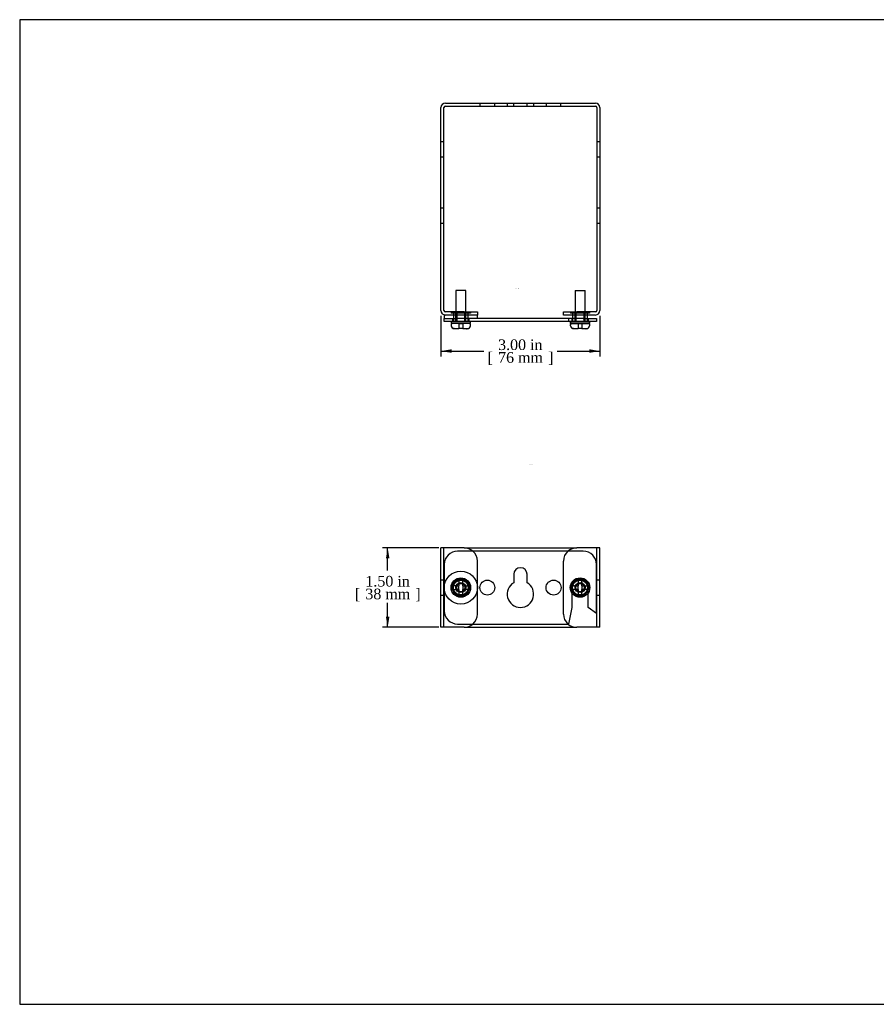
# Model space of a CAD drawing. Header units: inches. Extents: x 0.4 to 33.9, y 0.4 to 18.9.
# Tile 1 of 2: x 0.4 to 16.5, y 0.4 to 18.9. Entities that reach past the tile are written whole.
import ezdxf
from ezdxf.enums import TextEntityAlignment as Align
from ezdxf.lldxf.tags import DXFTag

# ---------------------------------------------------------------- set-up
doc = ezdxf.new("R2010")
doc.units = ezdxf.units.IN
doc.header["$MEASUREMENT"] = 0
for name, color, linetype in [('COM56808-1', 7, 'Continuous'), ('COM56810-1', 7, 'Continuous'), ('Default', 7, 'Continuous'), ('SCS19498', 7, 'Continuous'), ('STO30080', 7, 'Continuous'), ('WAF25030', 7, 'Continuous')]:
    doc.layers.add(name, color=color, linetype=linetype)
doc.styles.add('SEACAD_times_ttf', font='times.ttf')
tags = doc.linetypes.add('HIDDEN2', pattern=[0.1875, 0.125, -0.0625]).pattern_tags.tags
tags[6:7] = [DXFTag(74, 4), DXFTag(75, 0), DXFTag(340, '0'), DXFTag(46, 0.0), DXFTag(50, 0.0), DXFTag(44, 0.0), DXFTag(45, 0.0)]
tags[4:5] = [DXFTag(74, 4), DXFTag(75, 0), DXFTag(340, '0'), DXFTag(46, 0.0), DXFTag(50, 0.0), DXFTag(44, 0.0), DXFTag(45, 0.0)]
doc.dimstyles.new('WEB', dxfattribs={"dimtxt": 0.2, "dimasz": 0.2, "dimexe": 0.1, "dimexo": 0.1, "dimgap": 0.1, "dimtad": 0, "dimtih": 1, "dimtoh": 1, "dimzin": 4, "dimdsep": 46, "dimtxsty": 'SEACAD_times_ttf', "dimblk1": '_SE_FILLED', "dimblk2": '_SE_FILLED', "dimsah": 1, "dimcen": 0.1, "dimadec": 0, "dimazin": 0, "dimtfac": 1, "dimtofl": 0, "dimtmove": 0, "dimatfit": 3, "dimfxl": 1, "dimtolj": 1, "dimtzin": 4, "dimarcsym": 0})

# ---------------------------------------------------------------- blocks, each defined once
blk = doc.blocks.new('SE')
at = {"layer": 'COM56808-1', "color": 7, "linetype": 'Continuous'}
for p, q in [((8.404, 8.968), (8.318, 8.968)), ((8.318, 7.468), (8.318, 8.968)), ((8.756, 8.968), (8.404, 8.968)), ((8.756, 8.968), (10.88, 8.968)), ((11.232, 8.968), (10.88, 8.968)), ((11.318, 8.968), (11.232, 8.968)), ((11.318, 7.468), (11.318, 8.968)), ((8.404, 7.468), (8.318, 7.468)), ((8.756, 7.468), (8.404, 7.468)), ((8.756, 7.468), (10.88, 7.468)), ((11.232, 7.468), (10.88, 7.468)), ((11.318, 7.468), (11.232, 7.468))]:
    blk.add_line(p, q, dxfattribs=at)
at = {"layer": 'COM56808-1', "color": 7, "linetype": 'HIDDEN2'}
for p, q in [((8.375, 7.468), (8.375, 8.968)), ((11.261, 7.468), (11.261, 8.968)), ((9.006, 7.718), (9.006, 8.718)), ((10.63, 7.718), (10.63, 8.718)), ((9.693, 8.468), (9.693, 8.309)), ((9.943, 8.309), (9.943, 8.468)), ((8.375, 8.358), (8.318, 8.358)), ((11.318, 8.358), (11.261, 8.358)), ((8.318, 8.077), (8.375, 8.077)), ((11.261, 8.077), (11.318, 8.077))]:
    blk.add_line(p, q, dxfattribs=at)
for centre in [(8.693, 8.218), (9.193, 8.218), (10.443, 8.218), (10.943, 8.218)]:
    blk.add_circle(centre, 0.141, dxfattribs=at)
at = {"layer": 'COM56808-1', "color": 7, "linetype": 'Continuous'}
for centre, start, end in [((8.756, 8.718), 48.5904, 90), ((10.88, 8.718), 90, 131.4096), ((8.756, 7.718), 270, 311.4096), ((10.88, 7.718), 228.5904, 270)]:
    blk.add_arc(centre, 0.25, start, end, dxfattribs=at)
at = {"layer": 'COM56808-1', "color": 7, "linetype": 'HIDDEN2'}
for centre, radius, start, end in [((8.756, 8.718), 0.25, 0, 48.5904), ((10.88, 8.718), 0.25, 131.4096, 180), ((9.818, 8.468), 0.125, 0, 180), ((9.818, 8.093), 0.25, 120, 60), ((8.756, 7.718), 0.25, 311.4096, 0), ((10.88, 7.718), 0.25, 180, 228.5904)]:
    blk.add_arc(centre, radius, start, end, dxfattribs=at)
at = {"layer": 'COM56810-1', "color": 7, "linetype": 'Continuous'}
for p, q in [((11.005, 8.905), (8.63, 8.905)), ((8.38, 8.655), (8.38, 7.78)), ((11.255, 7.73), (11.255, 8.655)), ((10.786, 8.121), (10.786, 7.843)), ((11.099, 7.843), (11.099, 8.121)), ((10.786, 7.843), (10.725, 7.53)), ((11.255, 7.73), (11.099, 7.843)), ((8.63, 7.53), (10.725, 7.53))]:
    blk.add_line(p, q, dxfattribs=at)
at = {"layer": 'COM56810-1', "color": 7, "linetype": 'HIDDEN2'}
for p, q in [((10.786, 8.218), (10.786, 8.121)), ((11.099, 8.121), (11.099, 8.218))]:
    blk.add_line(p, q, dxfattribs=at)
blk.add_circle((8.693, 8.218), 0.157, dxfattribs=at)
at = {"layer": 'COM56810-1', "color": 7, "linetype": 'Continuous'}
for centre, start, end in [((8.63, 8.655), 90, 180), ((11.005, 8.655), 0, 90), ((8.63, 7.78), 180, 270)]:
    blk.add_arc(centre, 0.25, start, end, dxfattribs=at)
at = {"layer": 'COM56810-1', "color": 7, "linetype": 'HIDDEN2'}
blk.add_arc((10.943, 8.218), 0.156, 0, 180, dxfattribs=at)
at = {"layer": 'SCS19498', "color": 7, "linetype": 'Continuous'}
for p, q in [((8.585, 8.254), (8.551, 8.254)), ((8.551, 8.182), (8.585, 8.182)), ((8.585, 8.254), (8.657, 8.254)), ((8.657, 8.182), (8.585, 8.182)), ((8.729, 8.354), (8.657, 8.354)), ((8.657, 8.354), (8.657, 8.326)), ((8.657, 8.326), (8.657, 8.254)), ((8.657, 8.182), (8.657, 8.254)), ((8.657, 8.182), (8.657, 8.11)), ((8.729, 8.326), (8.729, 8.354)), ((8.729, 8.254), (8.729, 8.326)), ((8.729, 8.254), (8.729, 8.182)), ((8.729, 8.254), (8.801, 8.254)), ((8.801, 8.182), (8.729, 8.182)), ((8.729, 8.11), (8.729, 8.182)), ((8.801, 8.254), (8.835, 8.254)), ((8.835, 8.182), (8.801, 8.182)), ((10.835, 8.254), (10.801, 8.254)), ((10.801, 8.182), (10.835, 8.182)), ((10.835, 8.254), (10.907, 8.254)), ((10.907, 8.182), (10.835, 8.182)), ((10.979, 8.354), (10.907, 8.354)), ((10.907, 8.354), (10.907, 8.326)), ((10.907, 8.326), (10.907, 8.254)), ((10.907, 8.182), (10.907, 8.254)), ((10.907, 8.182), (10.907, 8.11)), ((10.979, 8.326), (10.979, 8.354)), ((10.979, 8.254), (10.979, 8.326)), ((10.979, 8.254), (10.979, 8.182)), ((10.979, 8.254), (11.051, 8.254)), ((11.051, 8.182), (10.979, 8.182)), ((10.979, 8.11), (10.979, 8.182)), ((11.051, 8.254), (11.085, 8.254)), ((11.085, 8.182), (11.051, 8.182)), ((8.657, 8.11), (8.657, 8.082)), ((8.657, 8.082), (8.729, 8.082)), ((8.729, 8.082), (8.729, 8.11)), ((10.907, 8.11), (10.907, 8.082)), ((10.907, 8.082), (10.979, 8.082)), ((10.979, 8.082), (10.979, 8.11))]:
    blk.add_line(p, q, dxfattribs=at)
for centre in [(8.693, 8.218), (10.943, 8.218)]:
    blk.add_circle(centre, 0.184, dxfattribs=at)
at = {"layer": 'SCS19498', "color": 7, "linetype": 'HIDDEN2'}
for centre, radius in [((8.693, 8.218), 0.159), ((10.943, 8.218), 0.159), ((8.693, 8.218), 0.0945), ((10.943, 8.218), 0.0945)]:
    blk.add_circle(centre, radius, dxfattribs=at)
at = {"layer": 'SCS19498', "color": 7, "linetype": 'Continuous'}
for centre, start, end in [((8.693, 8.218), 165.7744, 194.2256), ((8.693, 8.218), 345.7744, 14.2256), ((10.943, 8.218), 165.7744, 194.2256), ((10.943, 8.218), 345.7744, 14.2256)]:
    blk.add_arc(centre, 0.146, start, end, dxfattribs=at)
at = {"layer": 'STO30080', "color": 7, "linetype": 'HIDDEN2'}
for p, q in [((8.603, 8.374), (8.512, 8.218)), ((8.783, 8.374), (8.603, 8.374)), ((8.873, 8.218), (8.783, 8.374)), ((10.853, 8.374), (10.762, 8.218)), ((11.033, 8.374), (10.853, 8.374)), ((11.123, 8.218), (11.033, 8.374)), ((8.512, 8.218), (8.603, 8.062)), ((8.783, 8.062), (8.873, 8.218)), ((10.762, 8.218), (10.853, 8.062)), ((11.033, 8.062), (11.123, 8.218)), ((8.603, 8.062), (8.783, 8.062)), ((10.853, 8.062), (11.033, 8.062))]:
    blk.add_line(p, q, dxfattribs=at)
for centre, radius in [((8.693, 8.218), 0.14), ((8.693, 8.218), 0.095), ((8.693, 8.218), 0.0781), ((10.943, 8.218), 0.14), ((10.943, 8.218), 0.095), ((10.943, 8.218), 0.0781)]:
    blk.add_circle(centre, radius, dxfattribs=at)
at = {"layer": 'WAF25030', "color": 7, "linetype": 'HIDDEN2'}
for radius in [0.312, 0.141]:
    blk.add_circle((8.693, 8.218), radius, dxfattribs=at)
blk = doc.blocks.new('DMBLK23')
at = {"layer": 'Default', "linetype": 'Continuous', "transparency": 16777216}
for points in [[(7.279, 8.768), (7.346, 8.768), (7.312, 8.968)], [(7.279, 7.668), (7.312, 7.468), (7.346, 7.668)]]:
    blk.add_hatch(color=7, dxfattribs=at).paths.add_polyline_path(points)
at = {"layer": 'Default', "color": 7, "linetype": 'Continuous', "transparency": 16777216}
for p, q in [((8.275, 8.968), (7.212, 8.968)), ((7.312, 8.538), (7.312, 8.968)), ((7.312, 7.468), (7.312, 7.928)), ((8.275, 7.468), (7.212, 7.468))]:
    blk.add_line(p, q, dxfattribs=at)
at = {"layer": 'Default', "color": 7, "linetype": 'Continuous', "transparency": 16777216, "style": 'SEACAD_times_ttf'}
for s, p in [('1.50 in', (6.891, 8.438)), ('[', (6.691, 8.198)), ('38 mm', (6.891, 8.198)), (']', (7.834, 8.198))]:
    blk.add_text(s, height=0.2, dxfattribs=at).set_placement(p, align=Align.TOP_LEFT)
blk = doc.blocks.new('_SE_FILLED')
at = {"color": 0}
blk.add_line((0, 0), (-1, 0), dxfattribs=at)
blk.add_solid([(0, 0), (-1, -0.1665), (-1, 0.1665), (0, 0)], dxfattribs=at)
blk = doc.blocks.new('SE3')
at = {"layer": 'COM56808-1', "color": 7, "linetype": 'Continuous'}
for p, q in [((8.404, 17.362), (11.232, 17.362)), ((8.404, 17.305), (11.232, 17.305)), ((8.318, 13.448), (8.318, 17.276)), ((8.375, 13.448), (8.375, 17.276)), ((11.261, 17.276), (11.261, 13.448)), ((11.318, 17.276), (11.318, 13.448)), ((8.756, 13.419), (8.404, 13.419)), ((8.756, 13.419), (9.006, 13.419)), ((9.006, 13.419), (9.006, 13.362)), ((10.63, 13.362), (10.63, 13.419)), ((10.63, 13.419), (10.88, 13.419)), ((11.232, 13.419), (10.88, 13.419)), ((8.756, 13.362), (8.404, 13.362)), ((9.006, 13.362), (8.756, 13.362)), ((10.88, 13.362), (10.63, 13.362)), ((11.232, 13.362), (10.88, 13.362))]:
    blk.add_line(p, q, dxfattribs=at)
at = {"layer": 'COM56808-1', "color": 7, "linetype": 'HIDDEN2'}
for p, q in [((9.052, 17.362), (9.052, 17.305)), ((9.333, 17.305), (9.333, 17.362)), ((9.568, 17.362), (9.568, 17.305)), ((9.693, 17.305), (9.693, 17.362)), ((9.943, 17.305), (9.943, 17.362)), ((10.068, 17.305), (10.068, 17.362)), ((10.302, 17.362), (10.302, 17.305)), ((10.583, 17.305), (10.583, 17.362)), ((8.375, 16.628), (8.318, 16.628)), ((11.318, 16.628), (11.261, 16.628)), ((8.318, 16.347), (8.375, 16.347)), ((11.261, 16.347), (11.318, 16.347)), ((8.375, 15.378), (8.318, 15.378)), ((11.318, 15.378), (11.261, 15.378)), ((8.318, 15.097), (8.375, 15.097)), ((11.261, 15.097), (11.318, 15.097)), ((8.552, 13.419), (8.552, 13.362)), ((8.833, 13.362), (8.833, 13.419)), ((10.802, 13.419), (10.802, 13.362)), ((11.083, 13.362), (11.083, 13.419))]:
    blk.add_line(p, q, dxfattribs=at)
at = {"layer": 'COM56808-1', "color": 7, "linetype": 'Continuous'}
for centre, radius, start, end in [((8.404, 17.276), 0.086, 90, 180), ((8.404, 17.276), 0.029, 90, 180), ((11.232, 17.276), 0.086, 0, 90), ((11.232, 17.276), 0.029, 0, 90), ((8.404, 13.448), 0.086, 180, 270), ((8.404, 13.448), 0.029, 180, 270), ((11.232, 13.448), 0.029, 270, 0), ((11.232, 13.448), 0.086, 270, 0)]:
    blk.add_arc(centre, radius, start, end, dxfattribs=at)
at = {"layer": 'COM56810-1', "color": 7, "linetype": 'Continuous'}
for p, q in [((8.38, 13.299), (8.63, 13.299)), ((8.38, 13.242), (8.38, 13.299)), ((8.63, 13.242), (8.38, 13.242)), ((11.005, 13.299), (8.63, 13.299)), ((11.005, 13.242), (8.63, 13.242)), ((11.005, 13.299), (11.255, 13.299)), ((11.255, 13.242), (11.005, 13.242)), ((11.255, 13.299), (11.255, 13.242))]:
    blk.add_line(p, q, dxfattribs=at)
at = {"layer": 'COM56810-1', "color": 7, "linetype": 'HIDDEN2'}
for p, q in [((8.536, 13.299), (8.536, 13.242)), ((8.849, 13.242), (8.849, 13.299)), ((10.725, 13.299), (10.725, 13.242)), ((10.786, 13.299), (10.786, 13.242)), ((11.099, 13.299), (11.099, 13.242))]:
    blk.add_line(p, q, dxfattribs=at)
at = {"layer": 'SCS19498', "color": 7, "linetype": 'Continuous'}
for p, q in [((8.787, 13.827), (8.598, 13.827)), ((8.598, 13.827), (8.598, 13.419)), ((8.787, 13.419), (8.787, 13.827)), ((10.848, 13.827), (11.037, 13.827)), ((10.848, 13.827), (10.848, 13.419)), ((11.037, 13.419), (11.037, 13.827)), ((8.877, 13.232), (8.509, 13.232)), ((8.509, 13.232), (8.509, 13.202)), ((8.877, 13.202), (8.509, 13.202)), ((8.877, 13.202), (8.877, 13.232)), ((10.759, 13.232), (11.127, 13.232)), ((10.759, 13.232), (10.759, 13.202)), ((10.759, 13.202), (11.127, 13.202)), ((11.127, 13.202), (11.127, 13.232)), ((8.509, 13.177), (8.509, 13.172)), ((8.551, 13.11), (8.546, 13.11)), ((8.657, 13.102), (8.585, 13.102)), ((8.657, 13.108), (8.657, 13.102)), ((8.729, 13.102), (8.729, 13.108)), ((8.801, 13.102), (8.729, 13.102)), ((8.835, 13.11), (8.839, 13.11)), ((8.877, 13.172), (8.877, 13.177)), ((10.759, 13.177), (10.759, 13.172)), ((10.801, 13.11), (10.796, 13.11)), ((10.907, 13.102), (10.835, 13.102)), ((10.907, 13.108), (10.907, 13.102)), ((10.979, 13.102), (10.979, 13.108)), ((11.051, 13.102), (10.979, 13.102)), ((11.085, 13.11), (11.089, 13.11)), ((11.127, 13.172), (11.127, 13.177))]:
    blk.add_line(p, q, dxfattribs=at)
at = {"layer": 'SCS19498', "color": 7, "linetype": 'HIDDEN2'}
for p, q in [((8.598, 13.419), (8.598, 13.232)), ((8.787, 13.232), (8.787, 13.419)), ((10.848, 13.419), (10.848, 13.232)), ((11.037, 13.232), (11.037, 13.419)), ((8.729, 13.197), (8.657, 13.197)), ((8.657, 13.197), (8.657, 13.108)), ((8.729, 13.197), (8.729, 13.108)), ((10.979, 13.197), (10.907, 13.197)), ((10.907, 13.197), (10.907, 13.108)), ((10.979, 13.197), (10.979, 13.108)), ((8.551, 13.11), (8.657, 13.11)), ((8.729, 13.11), (8.835, 13.11)), ((10.801, 13.11), (10.907, 13.11)), ((10.979, 13.11), (11.085, 13.11))]:
    blk.add_line(p, q, dxfattribs=at)
at = {"layer": 'SCS19498', "color": 7, "linetype": 'Continuous'}
for centre, radius, start, end in [((8.534, 13.177), 0.025, 90, 180), ((8.852, 13.177), 0.025, 0, 90), ((10.784, 13.177), 0.025, 90, 180), ((11.102, 13.177), 0.025, 0, 90), ((8.579, 13.172), 0.07, 180, 242.3396), ((8.807, 13.172), 0.07, 297.6604, 0), ((10.829, 13.172), 0.07, 180, 242.3396), ((11.057, 13.172), 0.07, 297.6604, 0)]:
    blk.add_arc(centre, radius, start, end, dxfattribs=at)
for points in [[(8.585, 13.102), (8.579, 13.102), (8.573, 13.103), (8.561, 13.106), (8.556, 13.108), (8.551, 13.11)], [(8.729, 13.108), (8.717, 13.106), (8.705, 13.106), (8.681, 13.106), (8.669, 13.106), (8.657, 13.108)], [(8.801, 13.102), (8.807, 13.102), (8.812, 13.103), (8.824, 13.106), (8.83, 13.108), (8.835, 13.11)], [(10.835, 13.102), (10.829, 13.102), (10.823, 13.103), (10.811, 13.106), (10.806, 13.108), (10.801, 13.11)], [(10.979, 13.108), (10.967, 13.106), (10.955, 13.106), (10.931, 13.106), (10.919, 13.106), (10.907, 13.108)], [(11.051, 13.102), (11.057, 13.102), (11.062, 13.103), (11.074, 13.106), (11.08, 13.108), (11.085, 13.11)]]:
    blk.add_open_spline(points, degree=3, knots=[0, 0, 0, 0, 0.5, 0.5, 1, 1, 1, 1], dxfattribs=at)
at = {"layer": 'STO30080', "color": 7, "linetype": 'HIDDEN2'}
for p, q in [((8.512, 13.419), (8.512, 13.394)), ((8.603, 13.394), (8.512, 13.394)), ((8.553, 13.394), (8.553, 13.242)), ((8.598, 13.232), (8.598, 13.419)), ((8.603, 13.419), (8.603, 13.394)), ((8.783, 13.394), (8.603, 13.394)), ((8.615, 13.419), (8.615, 13.232)), ((8.771, 13.232), (8.771, 13.419)), ((8.783, 13.419), (8.783, 13.394)), ((8.873, 13.394), (8.783, 13.394)), ((8.788, 13.232), (8.788, 13.419)), ((8.833, 13.242), (8.833, 13.394)), ((8.873, 13.419), (8.873, 13.394)), ((10.762, 13.419), (10.762, 13.394)), ((10.853, 13.394), (10.762, 13.394)), ((10.803, 13.394), (10.803, 13.362)), ((10.848, 13.232), (10.848, 13.419)), ((10.853, 13.419), (10.853, 13.394)), ((11.033, 13.394), (10.853, 13.394)), ((10.865, 13.419), (10.865, 13.232)), ((11.021, 13.232), (11.021, 13.419)), ((11.033, 13.419), (11.033, 13.394)), ((11.123, 13.394), (11.033, 13.394)), ((11.038, 13.232), (11.038, 13.419)), ((11.083, 13.362), (11.083, 13.394)), ((11.123, 13.419), (11.123, 13.394)), ((10.803, 13.299), (10.803, 13.242)), ((11.083, 13.242), (11.083, 13.299))]:
    blk.add_line(p, q, dxfattribs=at)
at = {"layer": 'STO30080', "color": 7, "linetype": 'Continuous'}
for p, q in [((8.553, 13.242), (8.553, 13.232)), ((8.833, 13.232), (8.833, 13.242)), ((10.803, 13.362), (10.803, 13.299)), ((10.803, 13.242), (10.803, 13.232)), ((11.083, 13.299), (11.083, 13.362)), ((11.083, 13.232), (11.083, 13.242))]:
    blk.add_line(p, q, dxfattribs=at)
at = {"layer": 'WAF25030', "color": 7, "linetype": 'HIDDEN2'}
for p, q in [((8.404, 13.362), (8.38, 13.362)), ((8.552, 13.362), (8.552, 13.299)), ((8.834, 13.299), (8.834, 13.362))]:
    blk.add_line(p, q, dxfattribs=at)
at = {"layer": 'WAF25030', "color": 7, "linetype": 'Continuous'}
for p, q in [((8.38, 13.362), (8.38, 13.299)), ((9.005, 13.299), (9.005, 13.362))]:
    blk.add_line(p, q, dxfattribs=at)
blk = doc.blocks.new('DMBLK26')
at = {"layer": 'Default', "linetype": 'Continuous', "transparency": 16777216}
for points in [[(8.518, 12.648), (8.518, 12.715), (8.318, 12.681)], [(11.118, 12.648), (11.318, 12.681), (11.118, 12.715)]]:
    blk.add_hatch(color=7, dxfattribs=at).paths.add_polyline_path(points)
at = {"layer": 'Default', "color": 7, "linetype": 'Continuous', "transparency": 16777216}
for p, q in [((8.318, 13.348), (8.318, 12.581)), ((11.318, 13.348), (11.318, 12.581)), ((8.318, 12.681), (9.126, 12.681)), ((10.509, 12.681), (11.318, 12.681))]:
    blk.add_line(p, q, dxfattribs=at)
at = {"layer": 'Default', "color": 7, "linetype": 'Continuous', "transparency": 16777216, "style": 'SEACAD_times_ttf'}
for s, p in [('3.00 in', (9.396, 12.901)), ('[', (9.196, 12.661)), ('76 mm', (9.396, 12.661)), (']', (10.34, 12.661))]:
    blk.add_text(s, height=0.2, dxfattribs=at).set_placement(p, align=Align.TOP_LEFT)

msp = doc.modelspace()

# ---------------------------------------------------------------- linework, layer by layer
at = {"layer": 'Default', "color": 7, "linetype": 'Continuous'}
for p, q in [((33.934, 18.935), (0.367, 18.935)), ((0.367, 18.935), (0.367, 0.354)), ((0.367, 0.354), (33.934, 0.354))]:
    msp.add_line(p, q, dxfattribs=at)

# ---------------------------------------------------------------- block references
at = {"layer": 'Default'}
for name in ['SE3', 'SE']:
    msp.add_blockref(name, (0, 0), dxfattribs=at)

# ---------------------------------------------------------------- texts
at = {"color": 7, "linetype": 'Continuous', "style": 'SEACAD_times_ttf'}
for s, p in [('TOP VIEW', (9.724, 13.863)), ('FRONT VIEW', (9.958, 10.542))]:
    msp.add_text(s, height=0.01, dxfattribs=at).set_placement(p, align=Align.TOP_LEFT)

# ---------------------------------------------------------------- dimensions: what is measured, and where the dimension line sits
at = {"layer": 'Default', "color": 7, "linetype": 'Continuous'}
for base, p1, p2, angle, picture, middle in [((8.318, 12.681), (8.318, 13.448), (11.318, 13.448), 0, 'DMBLK26', (9.818, 12.681)), ((7.312, 7.468), (8.375, 7.468), (8.375, 8.968), 90, 'DMBLK23', (7.312, 8.218))]:
    dim = msp.add_linear_dim(base=base, p1=p1, p2=p2, angle=angle, text='\\A1;<>', dimstyle='WEB', override={"dimpost": '\\X'}, dxfattribs=at)
    dim.commit()
    dim.dimension.update_dxf_attribs({"geometry": picture, "text_midpoint": middle, "dimtype": 161})

doc.saveas('drawing.dxf')
